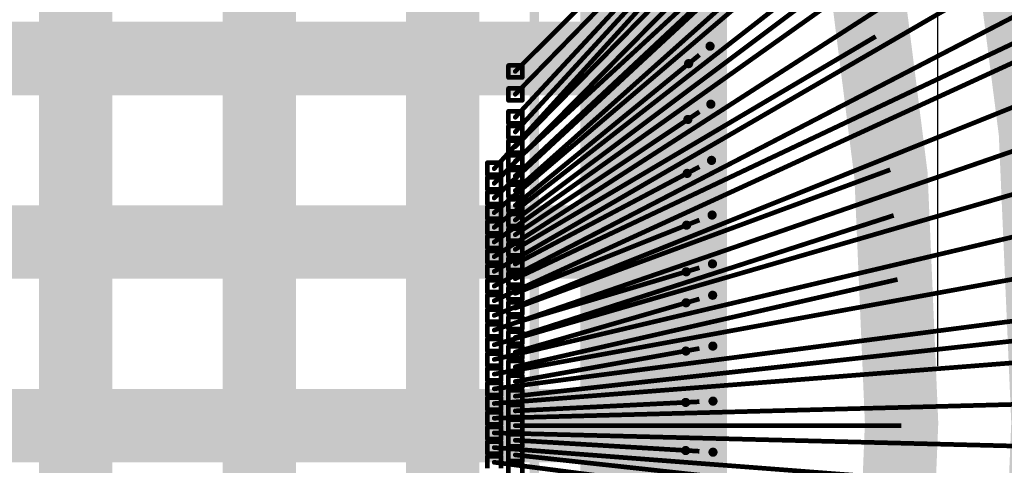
# Model space of a CAD drawing. Header units: millimetres. Extents: x -20 to 67, y -24 to 74.9.
# Tile 13 of 37: x -0.3 to 5.1, y -0.2 to 2.2. Entities that reach past the tile are written whole.
import ezdxf

# ---------------------------------------------------------------- set-up
doc = ezdxf.new("R2010")
doc.units = ezdxf.units.MM
doc.header["$LTSCALE"] = 0.2
doc.header["$MEASUREMENT"] = 0
doc.layers.get('0').update_dxf_attribs({"color": 6, "plot": 0})
for name, color, linetype in [('01-Dim', 7, 'Continuous'), ('Cu1', 5, 'Continuous'), ('Die5', 7, 'Continuous'), ('Sbp1', 5, 'Continuous'), ('Wire1', 96, 'Continuous'), ('Wire2', 1, 'Continuous')]:
    doc.layers.add(name, color=color, linetype=linetype)
doc.dimstyles.new('1X-Std-.1tol', dxfattribs={"dimscale": 2, "dimtxt": 0.18, "dimasz": 0.18, "dimexe": 0.12, "dimexo": 0.0625, "dimgap": 0.09, "dimtad": 0, "dimdec": 3, "dimzin": 1, "dimdsep": 46, "dimtxsty": 'Standard', "dimcen": 0.09, "dimadec": 0, "dimazin": 0, "dimtfac": 1, "dimtdec": 3, "dimtofl": 0, "dimtmove": 0, "dimatfit": 3, "dimfxl": 1, "dimtolj": 1, "dimtzin": 0, "dimarcsym": 0})

# ---------------------------------------------------------------- blocks, each defined once
blk = doc.blocks.new('OBLONG_22')
at = {"const_width": 0.13}
blk.add_lwpolyline([(0.11, 0), (-0.11, 0)], dxfattribs=at)
at = {"const_width": 0.065}
for points in [[(-0.1425, 0, 1), (-0.0775, 0, 1)], [(0.0775, 0, 1), (0.1425, 0, 1)]]:
    blk.add_lwpolyline(points, format="xyb", close=True, dxfattribs=at)
blk = doc.blocks.new('ROUND_25')
at = {"const_width": 0.15}
blk.add_lwpolyline([(-0.075, 0, 1), (0.075, 0, 1)], format="xyb", close=True, dxfattribs=at)
blk = doc.blocks.new('ROUND_19')
at = {"const_width": 0.025}
blk.add_lwpolyline([(-0.0125, 0, 1), (0.0125, 0, 1)], format="xyb", close=True, dxfattribs=at)
blk = doc.blocks.new('ROUND_20')
at = {"const_width": 0.065}
blk.add_lwpolyline([(-0.0325, 0, 1), (0.0325, 0, 1)], format="xyb", close=True, dxfattribs=at)
blk = doc.blocks.new('ROUND_27')
at = {"const_width": 0.2}
blk.add_lwpolyline([(-0.1, 0, 1), (0.1, 0, 1)], format="xyb", close=True, dxfattribs=at)
blk = doc.blocks.new('ROUND_11')
at = {"const_width": 0.0127}
blk.add_lwpolyline([(-0.00635, 0, 1), (0.00635, 0, 1)], format="xyb", close=True, dxfattribs=at)
blk = doc.blocks.new('*D32')
at = {"layer": '01-Dim', "color": 0, "linetype": 'Continuous', "lineweight": -2}
for p, q in [((-6.3, 0.025), (-6.3, 15.24)), ((6.3, 0.025), (6.3, 15.24)), ((-5.94, 15), (-2.25, 15)), ((5.94, 15), (2.25, 15))]:
    blk.add_line(p, q, dxfattribs=at)
at = {"layer": '01-Dim', "color": 0, "linetype": 'Continuous', "lineweight": -3}
for points in [[(-5.94, 15.06), (-5.94, 14.94), (-6.3, 15)], [(5.94, 15.06), (5.94, 14.94), (6.3, 15)]]:
    blk.add_solid(points, dxfattribs=at)
at = {"layer": 'Defpoints', "color": 0, "linetype": 'Continuous', "lineweight": -3}
for p in [(6.3, 15), (-6.3, -0.1), (6.3, -0.1)]:
    blk.add_point(p, dxfattribs=at)
at = {"layer": '01-Dim', "color": 0, "linetype": 'Continuous', "lineweight": -3, "insert": (0, 15), "char_height": 0.36, "attachment_point": 5}
blk.add_mtext('\\A1;12.600 [0.4961]', dxfattribs=at)
blk = doc.blocks.new('*D33')
at = {"layer": '01-Dim', "color": 0, "linetype": 'Continuous', "lineweight": -2}
for p, q in [((-5.5, 0.225), (-5.5, 14.74)), ((5.5, 0.225), (5.5, 14.74)), ((-5.14, 14.5), (-2.16, 14.5)), ((5.14, 14.5), (2.16, 14.5))]:
    blk.add_line(p, q, dxfattribs=at)
at = {"layer": '01-Dim', "color": 0, "linetype": 'Continuous', "lineweight": -3}
for points in [[(-5.14, 14.56), (-5.14, 14.44), (-5.5, 14.5)], [(5.14, 14.56), (5.14, 14.44), (5.5, 14.5)]]:
    blk.add_solid(points, dxfattribs=at)
at = {"layer": 'Defpoints', "color": 0, "linetype": 'Continuous', "lineweight": -3}
for p in [(5.5, 14.5), (-5.5, 0.1), (5.5, 0.1)]:
    blk.add_point(p, dxfattribs=at)
at = {"layer": '01-Dim', "color": 0, "linetype": 'Continuous', "lineweight": -3, "insert": (0, 14.5), "char_height": 0.36, "attachment_point": 5}
blk.add_mtext('\\A1;11.000 [0.4331]', dxfattribs=at)
blk = doc.blocks.new('*D34')
at = {"layer": '01-Dim', "color": 0, "linetype": 'Continuous', "lineweight": -2}
for p, q in [((-4.7, 0.325), (-4.7, 14.24)), ((4.7, 0.325), (4.7, 14.24)), ((-4.34, 14), (-2.1, 14)), ((4.34, 14), (2.1, 14))]:
    blk.add_line(p, q, dxfattribs=at)
at = {"layer": '01-Dim', "color": 0, "linetype": 'Continuous', "lineweight": -3}
for points in [[(-4.34, 14.06), (-4.34, 13.94), (-4.7, 14)], [(4.34, 14.06), (4.34, 13.94), (4.7, 14)]]:
    blk.add_solid(points, dxfattribs=at)
at = {"layer": 'Defpoints', "color": 0, "linetype": 'Continuous', "lineweight": -3}
for p in [(4.7, 14), (-4.7, 0.2), (4.7, 0.2)]:
    blk.add_point(p, dxfattribs=at)
at = {"layer": '01-Dim', "color": 0, "linetype": 'Continuous', "lineweight": -3, "insert": (0, 14), "char_height": 0.36, "attachment_point": 5}
blk.add_mtext('\\A1;9.400 [0.3701]', dxfattribs=at)

msp = doc.modelspace()

# ---------------------------------------------------------------- linework, layer by layer
at = {"layer": 'Cu1', "const_width": 0.4}
for points in [[(4.704, -4.684, 0.1276623), (4.695954, 4.714988)], [(4.001, -3.993, 0.1258943), (3.994386, 4.018842)]]:
    msp.add_lwpolyline(points, format="xyb", dxfattribs=at)
at = {"layer": 'Cu1'}
for points, const_width in [([(3, -3.2), (3, 3.2)], 0.5), ([(0, -2), (0, 3)], 0.4), ([(1, -3), (1, 3)], 0.4), ([(2, -3), (2, 3)], 0.4), ([(3.4, 3), (3.4, -3)], 0.3), ([(4.266, 2.064), (4.455, 2.176)], 0.13), ([(-3, 2), (3, 2)], 0.4), ([(3.341, 1.972), (3.458, 2.067)], 0.05), ([(3.337, 1.668), (3.462, 1.751)], 0.05), ([(3.333, 1.374), (3.466, 1.445)], 0.05), ([(4.336, 1.356), (4.543, 1.432)], 0.13), ([(4.354, 1.111), (4.564, 1.179)], 0.13), ([(-3, 1), (3, 1)], 0.4), ([(3.33, 1.092), (3.469, 1.147)], 0.05), ([(3.328, 0.838), (3.471, 0.881)], 0.05), ([(4.373, 0.772), (4.587, 0.821)], 0.13), ([(3.327, 0.669), (3.472, 0.71)], 0.05), ([(3.326, 0.406), (3.473, 0.433)], 0.05), ([(-3, 0), (3, 0)], 0.4), ([(3.325, 0.126), (3.474, 0.133)], 0.05), ([(3.474, -0.145), (3.325, -0.136)], 0.05)]:
    msp.add_lwpolyline(points, dxfattribs=dict(at, const_width=const_width))
at = {"layer": 'Die5'}
for points, const_width in [([(2.5, 2.5), (2.5, -2.5)], 0.0508), ([(2.359, 1.962), (2.359, 1.897)], 0.0254), ([(2.434, 1.962), (2.359, 1.962)], 0.0254), ([(2.434, 1.897), (2.434, 1.962)], 0.0254), ([(2.359, 1.897), (2.434, 1.897)], 0.0254), ([(2.359, 1.837), (2.359, 1.772)], 0.0254), ([(2.434, 1.837), (2.359, 1.837)], 0.0254), ([(2.434, 1.772), (2.434, 1.837)], 0.0254), ([(2.359, 1.772), (2.434, 1.772)], 0.0254), ([(2.359, 1.712), (2.359, 1.647)], 0.0254), ([(2.434, 1.712), (2.359, 1.712)], 0.0254), ([(2.434, 1.647), (2.434, 1.712)], 0.0254), ([(2.359, 1.647), (2.434, 1.647)], 0.0254), ([(2.359, 1.632), (2.359, 1.567)], 0.0254), ([(2.434, 1.632), (2.359, 1.632)], 0.0254), ([(2.434, 1.567), (2.434, 1.632)], 0.0254), ([(2.359, 1.567), (2.434, 1.567)], 0.0254), ([(2.359, 1.552), (2.359, 1.487)], 0.0254), ([(2.434, 1.552), (2.359, 1.552)], 0.0254), ([(2.434, 1.487), (2.434, 1.552)], 0.0254), ([(2.359, 1.487), (2.434, 1.487)], 0.0254), ([(2.359, 1.472), (2.359, 1.407)], 0.0254), ([(2.434, 1.472), (2.359, 1.472)], 0.0254), ([(2.434, 1.407), (2.434, 1.472)], 0.0254), ([(2.244, 1.432), (2.244, 1.367)], 0.0254), ([(2.319, 1.432), (2.244, 1.432)], 0.0254), ([(2.319, 1.367), (2.319, 1.432)], 0.0254), ([(2.359, 1.407), (2.434, 1.407)], 0.0254), ([(2.359, 1.392), (2.359, 1.327)], 0.0254), ([(2.434, 1.392), (2.359, 1.392)], 0.0254), ([(2.434, 1.327), (2.434, 1.392)], 0.0254), ([(2.244, 1.367), (2.319, 1.367)], 0.0254), ([(2.244, 1.352), (2.244, 1.287)], 0.0254), ([(2.319, 1.352), (2.244, 1.352)], 0.0254), ([(2.319, 1.287), (2.319, 1.352)], 0.0254), ([(2.244, 1.287), (2.319, 1.287)], 0.0254), ([(2.359, 1.327), (2.434, 1.327)], 0.0254), ([(2.359, 1.312), (2.359, 1.247)], 0.0254), ([(2.434, 1.312), (2.359, 1.312)], 0.0254), ([(2.434, 1.247), (2.434, 1.312)], 0.0254), ([(2.244, 1.272), (2.244, 1.207)], 0.0254), ([(2.319, 1.272), (2.244, 1.272)], 0.0254), ([(2.319, 1.207), (2.319, 1.272)], 0.0254), ([(2.359, 1.247), (2.434, 1.247)], 0.0254), ([(2.359, 1.232), (2.359, 1.167)], 0.0254), ([(2.434, 1.232), (2.359, 1.232)], 0.0254), ([(2.434, 1.167), (2.434, 1.232)], 0.0254), ([(2.244, 1.207), (2.319, 1.207)], 0.0254), ([(2.244, 1.192), (2.244, 1.127)], 0.0254), ([(2.319, 1.192), (2.244, 1.192)], 0.0254), ([(2.319, 1.127), (2.319, 1.192)], 0.0254), ([(2.244, 1.127), (2.319, 1.127)], 0.0254), ([(2.359, 1.167), (2.434, 1.167)], 0.0254), ([(2.359, 1.152), (2.359, 1.087)], 0.0254), ([(2.434, 1.152), (2.359, 1.152)], 0.0254), ([(2.434, 1.087), (2.434, 1.152)], 0.0254), ([(2.244, 1.112), (2.244, 1.047)], 0.0254), ([(2.319, 1.112), (2.244, 1.112)], 0.0254), ([(2.319, 1.047), (2.319, 1.112)], 0.0254), ([(2.359, 1.087), (2.434, 1.087)], 0.0254), ([(2.359, 1.072), (2.359, 1.007)], 0.0254), ([(2.434, 1.072), (2.359, 1.072)], 0.0254), ([(2.434, 1.007), (2.434, 1.072)], 0.0254), ([(2.244, 1.047), (2.319, 1.047)], 0.0254), ([(2.244, 1.032), (2.244, 0.967)], 0.0254), ([(2.319, 1.032), (2.244, 1.032)], 0.0254), ([(2.319, 0.967), (2.319, 1.032)], 0.0254), ([(2.244, 0.967), (2.319, 0.967)], 0.0254), ([(2.359, 1.007), (2.434, 1.007)], 0.0254), ([(2.359, 0.992), (2.359, 0.927)], 0.0254), ([(2.434, 0.992), (2.359, 0.992)], 0.0254), ([(2.434, 0.927), (2.434, 0.992)], 0.0254), ([(2.244, 0.952), (2.244, 0.887)], 0.0254), ([(2.319, 0.952), (2.244, 0.952)], 0.0254), ([(2.319, 0.887), (2.319, 0.952)], 0.0254), ([(2.359, 0.927), (2.434, 0.927)], 0.0254), ([(2.359, 0.912), (2.359, 0.847)], 0.0254), ([(2.434, 0.912), (2.359, 0.912)], 0.0254), ([(2.434, 0.847), (2.434, 0.912)], 0.0254), ([(2.244, 0.887), (2.319, 0.887)], 0.0254), ([(2.244, 0.872), (2.244, 0.807)], 0.0254), ([(2.319, 0.872), (2.244, 0.872)], 0.0254), ([(2.319, 0.807), (2.319, 0.872)], 0.0254), ([(2.359, 0.847), (2.434, 0.847)], 0.0254), ([(2.244, 0.807), (2.319, 0.807)], 0.0254), ([(2.359, 0.832), (2.359, 0.767)], 0.0254), ([(2.434, 0.832), (2.359, 0.832)], 0.0254), ([(2.434, 0.767), (2.434, 0.832)], 0.0254), ([(2.244, 0.792), (2.244, 0.727)], 0.0254), ([(2.319, 0.792), (2.244, 0.792)], 0.0254), ([(2.319, 0.727), (2.319, 0.792)], 0.0254), ([(2.359, 0.767), (2.434, 0.767)], 0.0254), ([(2.359, 0.752), (2.359, 0.687)], 0.0254), ([(2.434, 0.752), (2.359, 0.752)], 0.0254), ([(2.434, 0.687), (2.434, 0.752)], 0.0254), ([(2.244, 0.727), (2.319, 0.727)], 0.0254), ([(2.244, 0.712), (2.244, 0.647)], 0.0254), ([(2.319, 0.712), (2.244, 0.712)], 0.0254), ([(2.319, 0.647), (2.319, 0.712)], 0.0254), ([(2.359, 0.687), (2.434, 0.687)], 0.0254), ([(2.244, 0.647), (2.319, 0.647)], 0.0254), ([(2.244, 0.632), (2.244, 0.567)], 0.0254), ([(2.319, 0.632), (2.244, 0.632)], 0.0254), ([(2.319, 0.567), (2.319, 0.632)], 0.0254), ([(2.359, 0.672), (2.359, 0.607)], 0.0254), ([(2.434, 0.672), (2.359, 0.672)], 0.0254), ([(2.434, 0.607), (2.434, 0.672)], 0.0254), ([(2.359, 0.607), (2.434, 0.607)], 0.0254), ([(2.359, 0.592), (2.359, 0.527)], 0.0254), ([(2.434, 0.592), (2.359, 0.592)], 0.0254), ([(2.434, 0.527), (2.434, 0.592)], 0.0254), ([(2.244, 0.567), (2.319, 0.567)], 0.0254), ([(2.244, 0.552), (2.244, 0.487)], 0.0254), ([(2.319, 0.552), (2.244, 0.552)], 0.0254), ([(2.319, 0.487), (2.319, 0.552)], 0.0254), ([(2.359, 0.527), (2.434, 0.527)], 0.0254), ([(2.244, 0.487), (2.319, 0.487)], 0.0254), ([(2.244, 0.472), (2.244, 0.407)], 0.0254), ([(2.319, 0.472), (2.244, 0.472)], 0.0254), ([(2.319, 0.407), (2.319, 0.472)], 0.0254), ([(2.359, 0.512), (2.359, 0.447)], 0.0254), ([(2.434, 0.512), (2.359, 0.512)], 0.0254), ([(2.434, 0.447), (2.434, 0.512)], 0.0254), ([(2.359, 0.447), (2.434, 0.447)], 0.0254), ([(2.359, 0.432), (2.359, 0.367)], 0.0254), ([(2.434, 0.432), (2.359, 0.432)], 0.0254), ([(2.434, 0.367), (2.434, 0.432)], 0.0254), ([(2.244, 0.407), (2.319, 0.407)], 0.0254), ([(2.244, 0.392), (2.244, 0.327)], 0.0254), ([(2.319, 0.392), (2.244, 0.392)], 0.0254), ([(2.319, 0.327), (2.319, 0.392)], 0.0254), ([(2.359, 0.367), (2.434, 0.367)], 0.0254), ([(2.244, 0.327), (2.319, 0.327)], 0.0254), ([(2.244, 0.312), (2.244, 0.247)], 0.0254), ([(2.319, 0.312), (2.244, 0.312)], 0.0254), ([(2.319, 0.247), (2.319, 0.312)], 0.0254), ([(2.359, 0.352), (2.359, 0.287)], 0.0254), ([(2.434, 0.352), (2.359, 0.352)], 0.0254), ([(2.434, 0.287), (2.434, 0.352)], 0.0254), ([(2.359, 0.287), (2.434, 0.287)], 0.0254), ([(2.359, 0.272), (2.359, 0.207)], 0.0254), ([(2.434, 0.272), (2.359, 0.272)], 0.0254), ([(2.434, 0.207), (2.434, 0.272)], 0.0254), ([(2.244, 0.247), (2.319, 0.247)], 0.0254), ([(2.244, 0.232), (2.244, 0.167)], 0.0254), ([(2.319, 0.232), (2.244, 0.232)], 0.0254), ([(2.319, 0.167), (2.319, 0.232)], 0.0254), ([(2.359, 0.207), (2.434, 0.207)], 0.0254), ([(2.244, 0.167), (2.319, 0.167)], 0.0254), ([(2.244, 0.152), (2.244, 0.087)], 0.0254), ([(2.319, 0.152), (2.244, 0.152)], 0.0254), ([(2.319, 0.087), (2.319, 0.152)], 0.0254), ([(2.359, 0.192), (2.359, 0.127)], 0.0254), ([(2.434, 0.192), (2.359, 0.192)], 0.0254), ([(2.434, 0.127), (2.434, 0.192)], 0.0254), ([(2.359, 0.127), (2.434, 0.127)], 0.0254), ([(2.359, 0.112), (2.359, 0.047)], 0.0254), ([(2.434, 0.112), (2.359, 0.112)], 0.0254), ([(2.434, 0.047), (2.434, 0.112)], 0.0254), ([(2.244, 0.087), (2.319, 0.087)], 0.0254), ([(2.244, 0.072), (2.244, 0.007)], 0.0254), ([(2.319, 0.072), (2.244, 0.072)], 0.0254), ([(2.319, 0.007), (2.319, 0.072)], 0.0254), ([(2.359, 0.047), (2.434, 0.047)], 0.0254), ([(2.244, 0.007), (2.319, 0.007)], 0.0254), ([(2.244, -0.008), (2.244, -0.073)], 0.0254), ([(2.319, -0.008), (2.244, -0.008)], 0.0254), ([(2.319, -0.073), (2.319, -0.008)], 0.0254), ([(2.359, 0.032), (2.359, -0.033)], 0.0254), ([(2.434, 0.032), (2.359, 0.032)], 0.0254), ([(2.434, -0.033), (2.434, 0.032)], 0.0254), ([(2.359, -0.033), (2.434, -0.033)], 0.0254), ([(2.359, -0.048), (2.359, -0.113)], 0.0254), ([(2.434, -0.048), (2.359, -0.048)], 0.0254), ([(2.434, -0.113), (2.434, -0.048)], 0.0254), ([(2.244, -0.073), (2.319, -0.073)], 0.0254), ([(2.244, -0.088), (2.244, -0.153)], 0.0254), ([(2.319, -0.088), (2.244, -0.088)], 0.0254), ([(2.319, -0.153), (2.319, -0.088)], 0.0254), ([(2.359, -0.113), (2.434, -0.113)], 0.0254), ([(2.244, -0.153), (2.319, -0.153)], 0.0254), ([(2.244, -0.168), (2.244, -0.233)], 0.0254), ([(2.319, -0.168), (2.244, -0.168)], 0.0254), ([(2.319, -0.233), (2.319, -0.168)], 0.0254), ([(2.359, -0.128), (2.359, -0.193)], 0.0254), ([(2.434, -0.128), (2.359, -0.128)], 0.0254), ([(2.434, -0.193), (2.434, -0.128)], 0.0254), ([(2.359, -0.193), (2.434, -0.193)], 0.0254), ([(2.359, -0.208), (2.359, -0.273)], 0.0254), ([(2.434, -0.208), (2.359, -0.208)], 0.0254), ([(2.434, -0.273), (2.434, -0.208)], 0.0254)]:
    msp.add_lwpolyline(points, dxfattribs=dict(at, const_width=const_width))
at = {"layer": 'Sbp1', "const_width": 0.4}
for points in [[(4.704, -4.684, 0.1276623), (4.695954, 4.714988)], [(4.001, -3.993, 0.1258943), (3.994386, 4.018842)]]:
    msp.add_lwpolyline(points, format="xyb", dxfattribs=at)
at = {"layer": 'Sbp1'}
for points, const_width in [([(3, -3.2), (3, 3.2)], 0.5), ([(0, -2), (0, 3)], 0.4), ([(1, -3), (1, 3)], 0.4), ([(2, -3), (2, 3)], 0.4), ([(3.4, 3), (3.4, -3)], 0.3), ([(4.266, 2.064), (4.455, 2.176)], 0.13), ([(-3, 2), (3, 2)], 0.4), ([(3.341, 1.972), (3.458, 2.067)], 0.05), ([(3.337, 1.668), (3.462, 1.751)], 0.05), ([(3.333, 1.374), (3.466, 1.445)], 0.05), ([(4.336, 1.356), (4.543, 1.432)], 0.13), ([(4.354, 1.111), (4.564, 1.179)], 0.13), ([(-3, 1), (3, 1)], 0.4), ([(3.33, 1.092), (3.469, 1.147)], 0.05), ([(3.328, 0.838), (3.471, 0.881)], 0.05), ([(4.373, 0.772), (4.587, 0.821)], 0.13), ([(3.327, 0.669), (3.472, 0.71)], 0.05), ([(3.326, 0.406), (3.473, 0.433)], 0.05), ([(-3, 0), (3, 0)], 0.4), ([(3.325, 0.126), (3.474, 0.133)], 0.05), ([(3.474, -0.145), (3.325, -0.136)], 0.05)]:
    msp.add_lwpolyline(points, dxfattribs=dict(at, const_width=const_width))
at = {"layer": 'Wire1', "const_width": 0.0254}
for points in [[(2.396, 1.805), (4.805, 4.272)], [(2.396, 1.44), (4.918, 3.76)], [(2.396, 1.6), (4.123, 3.478)], [(2.396, 1.93), (3.4, 2.93)], [(2.396, 1.28), (4.235, 2.919)], [(2.396, 1.68), (3.4, 2.76)], [(2.396, 1.12), (4.299, 2.545)], [(2.396, 1.52), (3.4, 2.54)], [(2.396, 1.36), (3.4, 2.3)], [(2.396, 0.96), (4.361, 2.12)], [(2.396, 0.8), (5.18, 2.115)], [(2.396, 1.2), (3.4, 2.02)], [(2.396, 1.04), (3.4, 1.71)], [(2.396, 0.88), (3.4, 1.41)], [(2.396, 0.64), (4.44, 1.394)], [(2.396, 0.48), (4.459, 1.145)], [(2.396, 0.72), (3.4, 1.12)], [(2.396, 0.56), (3.4, 0.86)], [(2.396, 0.32), (4.48, 0.796)], [(2.396, 0.4), (3.4, 0.69)], [(2.396, 0.16), (5.293, 0.481)], [(2.396, 0.24), (3.4, 0.42)], [(2.396, 0.08), (3.4, 0.13)], [(2.396, 0), (4.5, 0)], [(2.396, -0.08), (3.4, -0.14)], [(2.396, -0.16), (4.495, -0.39)]]:
    msp.add_lwpolyline(points, dxfattribs=at)
at = {"layer": 'Wire2', "const_width": 0.0254}
for points in [[(2.281, 1.4), (5.312, 4.731)], [(2.281, 1.32), (5.393, 4.469)], [(2.281, 1.24), (5.472, 4.198)], [(2.281, 1.16), (5.544, 3.933)], [(2.281, 1.08), (5.609, 3.674)], [(2.281, 1), (5.672, 3.407)], [(2.281, 0.92), (5.729, 3.139)], [(2.281, 0.84), (5.782, 2.869)], [(2.281, 0.76), (5.83, 2.599)], [(2.281, 0.68), (5.874, 2.328)], [(2.281, 0.6), (5.912, 2.057)], [(2.281, 0.52), (5.946, 1.784)], [(2.281, 0.44), (5.975, 1.511)], [(2.281, 0.36), (6, 1.238)], [(2.281, 0.28), (6.019, 0.964)], [(2.281, 0.2), (6.033, 0.69)], [(2.281, 0.12), (6.043, 0.415)], [(2.281, 0.04), (6.048, 0.14)], [(2.281, -0.04), (6.048, -0.135)], [(2.281, -0.12), (6.043, -0.409)], [(2.281, -0.2), (6.034, -0.684)]]:
    msp.add_lwpolyline(points, dxfattribs=at)

# ---------------------------------------------------------------- block references
at = {"layer": 'Cu1'}
for name, p in [('ROUND_20', (4.455, 2.176)), ('ROUND_25', (0, 2)), ('ROUND_25', (1, 2)), ('ROUND_25', (2, 2)), ('ROUND_27', (3, 2)), ('ROUND_25', (3, 2)), ('ROUND_20', (4.266, 2.064)), ('ROUND_19', (3.458, 2.067)), ('ROUND_19', (3.341, 1.972)), ('ROUND_19', (3.462, 1.751)), ('ROUND_19', (3.337, 1.668)), ('ROUND_19', (3.466, 1.445)), ('ROUND_20', (4.543, 1.432)), ('ROUND_19', (3.333, 1.374)), ('ROUND_20', (4.336, 1.356)), ('ROUND_20', (4.564, 1.179)), ('ROUND_27', (3, 1)), ('ROUND_25', (0, 1)), ('ROUND_25', (1, 1)), ('ROUND_25', (2, 1)), ('ROUND_25', (3, 1)), ('ROUND_19', (3.469, 1.147)), ('ROUND_20', (4.354, 1.111)), ('ROUND_19', (3.33, 1.092)), ('ROUND_19', (3.328, 0.838)), ('ROUND_19', (3.471, 0.881)), ('ROUND_20', (4.587, 0.821)), ('ROUND_20', (4.373, 0.772)), ('ROUND_19', (3.472, 0.71)), ('ROUND_19', (3.327, 0.669)), ('ROUND_19', (3.326, 0.406)), ('ROUND_19', (3.473, 0.433)), ('ROUND_27', (3, 0)), ('ROUND_25', (0, 0)), ('ROUND_25', (1, 0)), ('ROUND_25', (2, 0)), ('ROUND_25', (3, 0)), ('ROUND_19', (3.325, 0.126)), ('ROUND_19', (3.474, 0.133)), ('OBLONG_22', (4.5, 0)), ('ROUND_19', (3.325, -0.136)), ('ROUND_19', (3.474, -0.145))]:
    msp.add_blockref(name, p, dxfattribs=at)
at = {"layer": 'Die5'}
for p in [(2.359, 1.962), (2.359, 1.962), (2.396, 1.93), (2.434, 1.962), (2.434, 1.962), (2.359, 1.897), (2.359, 1.897), (2.434, 1.897), (2.434, 1.897), (2.359, 1.837), (2.359, 1.837), (2.434, 1.837), (2.434, 1.837), (2.359, 1.772), (2.359, 1.772), (2.396, 1.805), (2.434, 1.772), (2.434, 1.772), (2.359, 1.712), (2.359, 1.712), (2.434, 1.712), (2.434, 1.712), (2.396, 1.68), (2.359, 1.647), (2.359, 1.647), (2.359, 1.632), (2.359, 1.632), (2.396, 1.6), (2.434, 1.647), (2.434, 1.647), (2.434, 1.632), (2.434, 1.632), (2.359, 1.567), (2.359, 1.567), (2.359, 1.552), (2.359, 1.552), (2.434, 1.567), (2.434, 1.567), (2.434, 1.552), (2.434, 1.552), (2.396, 1.52), (2.359, 1.487), (2.359, 1.487), (2.359, 1.472), (2.359, 1.472), (2.396, 1.44), (2.434, 1.487), (2.434, 1.487), (2.434, 1.472), (2.434, 1.472), (2.244, 1.432), (2.244, 1.432), (2.281, 1.4), (2.319, 1.432), (2.319, 1.432), (2.359, 1.407), (2.359, 1.407), (2.359, 1.392), (2.359, 1.392), (2.434, 1.407), (2.434, 1.407), (2.434, 1.392), (2.434, 1.392), (2.244, 1.367), (2.244, 1.367), (2.244, 1.352), (2.244, 1.352), (2.319, 1.367), (2.319, 1.367), (2.319, 1.352), (2.319, 1.352), (2.396, 1.36), (2.244, 1.287), (2.244, 1.287), (2.281, 1.32), (2.319, 1.287), (2.319, 1.287), (2.359, 1.327), (2.359, 1.327), (2.359, 1.312), (2.359, 1.312), (2.396, 1.28), (2.434, 1.327), (2.434, 1.327), (2.434, 1.312), (2.434, 1.312), (2.244, 1.272), (2.244, 1.272), (2.281, 1.24), (2.319, 1.272), (2.319, 1.272), (2.359, 1.247), (2.359, 1.247), (2.359, 1.232), (2.359, 1.232), (2.434, 1.247), (2.434, 1.247), (2.434, 1.232), (2.434, 1.232), (2.244, 1.207), (2.244, 1.207), (2.244, 1.192), (2.244, 1.192), (2.319, 1.207), (2.319, 1.207), (2.319, 1.192), (2.319, 1.192), (2.396, 1.2), (2.244, 1.127), (2.244, 1.127), (2.281, 1.16), (2.319, 1.127), (2.319, 1.127), (2.359, 1.167), (2.359, 1.167), (2.359, 1.152), (2.359, 1.152), (2.396, 1.12), (2.434, 1.167), (2.434, 1.167), (2.434, 1.152), (2.434, 1.152), (2.244, 1.112), (2.244, 1.112), (2.281, 1.08), (2.319, 1.112), (2.319, 1.112), (2.359, 1.087), (2.359, 1.087), (2.359, 1.072), (2.359, 1.072), (2.434, 1.087), (2.434, 1.087), (2.434, 1.072), (2.434, 1.072), (2.244, 1.047), (2.244, 1.047), (2.244, 1.032), (2.244, 1.032), (2.319, 1.047), (2.319, 1.047), (2.319, 1.032), (2.319, 1.032), (2.396, 1.04), (2.244, 0.967), (2.244, 0.967), (2.281, 1), (2.319, 0.967), (2.319, 0.967), (2.359, 1.007), (2.359, 1.007), (2.359, 0.992), (2.359, 0.992), (2.396, 0.96), (2.434, 1.007), (2.434, 1.007), (2.434, 0.992), (2.434, 0.992), (2.244, 0.952), (2.244, 0.952), (2.281, 0.92), (2.319, 0.952), (2.319, 0.952), (2.359, 0.927), (2.359, 0.927), (2.359, 0.912), (2.359, 0.912), (2.434, 0.927), (2.434, 0.927), (2.434, 0.912), (2.434, 0.912), (2.244, 0.887), (2.244, 0.887), (2.244, 0.872), (2.244, 0.872), (2.319, 0.887), (2.319, 0.887), (2.319, 0.872), (2.319, 0.872), (2.359, 0.847), (2.359, 0.847), (2.396, 0.88), (2.434, 0.847), (2.434, 0.847), (2.244, 0.807), (2.244, 0.807), (2.281, 0.84), (2.319, 0.807), (2.319, 0.807), (2.359, 0.832), (2.359, 0.832), (2.396, 0.8), (2.434, 0.832), (2.434, 0.832), (2.244, 0.792), (2.244, 0.792), (2.281, 0.76), (2.319, 0.792), (2.319, 0.792), (2.359, 0.767), (2.359, 0.767), (2.359, 0.752), (2.359, 0.752), (2.434, 0.767), (2.434, 0.767), (2.434, 0.752), (2.434, 0.752), (2.244, 0.727), (2.244, 0.727), (2.244, 0.712), (2.244, 0.712), (2.319, 0.727), (2.319, 0.727), (2.319, 0.712), (2.319, 0.712), (2.359, 0.687), (2.359, 0.687), (2.396, 0.72), (2.434, 0.687), (2.434, 0.687), (2.244, 0.647), (2.244, 0.647), (2.244, 0.632), (2.244, 0.632), (2.281, 0.68), (2.319, 0.647), (2.319, 0.647), (2.319, 0.632), (2.319, 0.632), (2.359, 0.672), (2.359, 0.672), (2.396, 0.64), (2.434, 0.672), (2.434, 0.672), (2.281, 0.6), (2.359, 0.607), (2.359, 0.607), (2.359, 0.592), (2.359, 0.592), (2.434, 0.607), (2.434, 0.607), (2.434, 0.592), (2.434, 0.592), (2.244, 0.567), (2.244, 0.567), (2.244, 0.552), (2.244, 0.552), (2.319, 0.567), (2.319, 0.567), (2.319, 0.552), (2.319, 0.552), (2.359, 0.527), (2.359, 0.527), (2.396, 0.56), (2.434, 0.527), (2.434, 0.527), (2.244, 0.487), (2.244, 0.487), (2.244, 0.472), (2.244, 0.472), (2.281, 0.52), (2.319, 0.487), (2.319, 0.487), (2.319, 0.472), (2.319, 0.472), (2.359, 0.512), (2.359, 0.512), (2.396, 0.48), (2.434, 0.512), (2.434, 0.512), (2.281, 0.44), (2.359, 0.447), (2.359, 0.447), (2.359, 0.432), (2.359, 0.432), (2.434, 0.447), (2.434, 0.447), (2.434, 0.432), (2.434, 0.432), (2.244, 0.407), (2.244, 0.407), (2.244, 0.392), (2.244, 0.392), (2.319, 0.407), (2.319, 0.407), (2.319, 0.392), (2.319, 0.392), (2.359, 0.367), (2.359, 0.367), (2.396, 0.4), (2.434, 0.367), (2.434, 0.367), (2.244, 0.327), (2.244, 0.327), (2.244, 0.312), (2.244, 0.312), (2.281, 0.36), (2.319, 0.327), (2.319, 0.327), (2.319, 0.312), (2.319, 0.312), (2.359, 0.352), (2.359, 0.352), (2.396, 0.32), (2.434, 0.352), (2.434, 0.352), (2.281, 0.28), (2.359, 0.287), (2.359, 0.287), (2.359, 0.272), (2.359, 0.272), (2.434, 0.287), (2.434, 0.287), (2.434, 0.272), (2.434, 0.272), (2.244, 0.247), (2.244, 0.247), (2.244, 0.232), (2.244, 0.232), (2.319, 0.247), (2.319, 0.247), (2.319, 0.232), (2.319, 0.232), (2.359, 0.207), (2.359, 0.207), (2.396, 0.24), (2.434, 0.207), (2.434, 0.207), (2.244, 0.167), (2.244, 0.167), (2.244, 0.152), (2.244, 0.152), (2.281, 0.2), (2.319, 0.167), (2.319, 0.167), (2.319, 0.152), (2.319, 0.152), (2.359, 0.192), (2.359, 0.192), (2.396, 0.16), (2.434, 0.192), (2.434, 0.192), (2.281, 0.12), (2.359, 0.127), (2.359, 0.127), (2.359, 0.112), (2.359, 0.112), (2.434, 0.127), (2.434, 0.127), (2.434, 0.112), (2.434, 0.112), (2.244, 0.087), (2.244, 0.087), (2.244, 0.072), (2.244, 0.072), (2.319, 0.087), (2.319, 0.087), (2.319, 0.072), (2.319, 0.072), (2.359, 0.047), (2.359, 0.047), (2.396, 0.08), (2.434, 0.047), (2.434, 0.047), (2.244, 0.007), (2.244, 0.007), (2.244, -0.008), (2.244, -0.008), (2.281, 0.04), (2.319, 0.007), (2.319, 0.007), (2.319, -0.008), (2.319, -0.008), (2.359, 0.032), (2.359, 0.032), (2.396, 0), (2.434, 0.032), (2.434, 0.032), (2.281, -0.04), (2.359, -0.033), (2.359, -0.033), (2.359, -0.048), (2.359, -0.048), (2.434, -0.033), (2.434, -0.033), (2.434, -0.048), (2.434, -0.048), (2.244, -0.073), (2.244, -0.073), (2.244, -0.088), (2.244, -0.088), (2.281, -0.12), (2.319, -0.073), (2.319, -0.073), (2.319, -0.088), (2.319, -0.088), (2.359, -0.113), (2.359, -0.113), (2.396, -0.08), (2.434, -0.113), (2.434, -0.113), (2.244, -0.153), (2.244, -0.153), (2.244, -0.168), (2.244, -0.168), (2.319, -0.153), (2.319, -0.153), (2.319, -0.168), (2.319, -0.168), (2.359, -0.128), (2.359, -0.128), (2.396, -0.16), (2.434, -0.128), (2.434, -0.128), (2.281, -0.2), (2.359, -0.193), (2.359, -0.193), (2.359, -0.208), (2.359, -0.208), (2.434, -0.193), (2.434, -0.193), (2.434, -0.208), (2.434, -0.208)]:
    msp.add_blockref('ROUND_11', p, dxfattribs=at)
at = {"layer": 'Sbp1'}
for name, p in [('ROUND_20', (4.455, 2.176)), ('ROUND_27', (3, 2)), ('ROUND_20', (4.266, 2.064)), ('ROUND_19', (3.458, 2.067)), ('ROUND_19', (3.341, 1.972)), ('ROUND_19', (3.462, 1.751)), ('ROUND_19', (3.337, 1.668)), ('ROUND_19', (3.466, 1.445)), ('ROUND_20', (4.543, 1.432)), ('ROUND_19', (3.333, 1.374)), ('ROUND_20', (4.336, 1.356)), ('ROUND_20', (4.564, 1.179)), ('ROUND_27', (3, 1)), ('ROUND_19', (3.469, 1.147)), ('ROUND_20', (4.354, 1.111)), ('ROUND_19', (3.33, 1.092)), ('ROUND_19', (3.328, 0.838)), ('ROUND_19', (3.471, 0.881)), ('ROUND_20', (4.587, 0.821)), ('ROUND_20', (4.373, 0.772)), ('ROUND_19', (3.472, 0.71)), ('ROUND_19', (3.327, 0.669)), ('ROUND_19', (3.326, 0.406)), ('ROUND_19', (3.473, 0.433)), ('ROUND_27', (3, 0)), ('ROUND_19', (3.325, 0.126)), ('ROUND_19', (3.474, 0.133)), ('OBLONG_22', (4.5, 0)), ('ROUND_19', (3.325, -0.136)), ('ROUND_19', (3.474, -0.145))]:
    msp.add_blockref(name, p, dxfattribs=at)

# ---------------------------------------------------------------- dimensions: what is measured, and where the dimension line sits
at = {"layer": '01-Dim', "linetype": 'Continuous', "lineweight": -3}
for base, p1, p2, picture, middle in [((6.3, 15), (-6.3, -0.1), (6.3, -0.1), '*D32', (0, 15)), ((5.5, 14.5), (-5.5, 0.1), (5.5, 0.1), '*D33', (0, 14.5)), ((4.7, 14), (-4.7, 0.2), (4.7, 0.2), '*D34', (0, 14))]:
    dim = msp.add_linear_dim(base=base, p1=p1, p2=p2, dimstyle='1X-Std-.1tol', dxfattribs=at)
    dim.commit()
    dim.dimension.update_dxf_attribs({"geometry": picture, "text_midpoint": middle})

doc.saveas('drawing.dxf')
